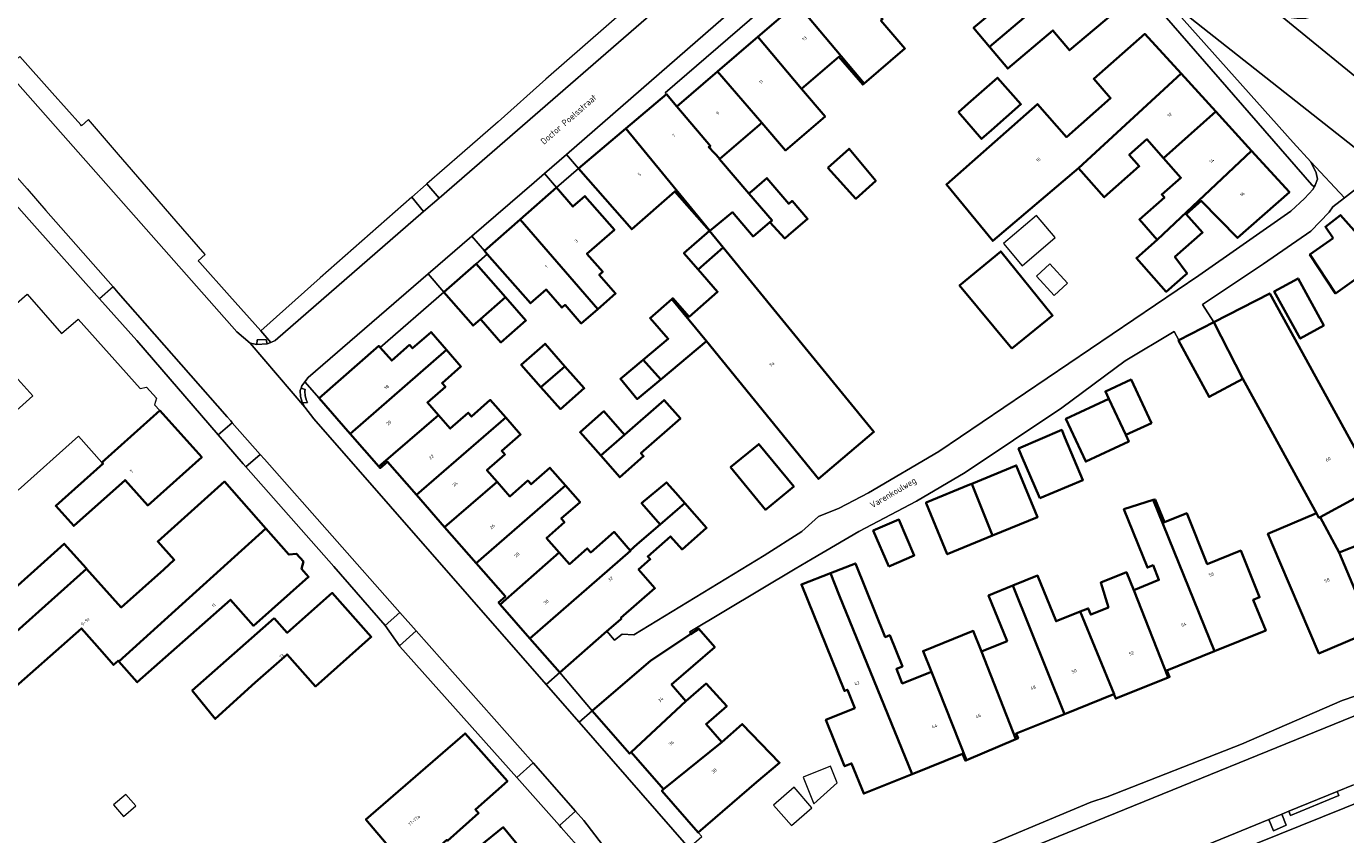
# Model space of a CAD drawing. Header units: metres. Extents: x 183400 to 185591, y 327112 to 329102.
# Tile 40 of 107: x 183861 to 184007, y 328148 to 328237. Entities that reach past the tile are written whole.
import ezdxf

# ---------------------------------------------------------------- set-up
doc = ezdxf.new("R2010")
doc.units = ezdxf.units.M
for name, color, linetype, lineweight in [('B-WE-IE-MEUBILAIR_WEGMEUBILAIR-GV', 7, 'Continuous', 18), ('B-WE-OG-BEBOUWING-GV', 7, 'Continuous', 35), ('B-WE-OG-BEBOUWING_HUISNUMMER-T18', 10, 'Continuous', 18), ('B-WE-OG-BEBOUWING_LUIFEL-GV', 7, 'Continuous', 18), ('B-WE-OG-BEBOUWING_OVERIG-GV', 7, 'Continuous', 18), ('B-WE-OG-BEBOUWING_STRAATNAAM-T35', 50, 'Continuous', 35), ('B-WE-OG-TERREIN_ERF-GV', 7, 'Continuous', 18), ('B-WE-VH-ONVERHARD-GV', 252, 'Continuous', 18), ('B-WE-VH-VERHARDING_ASFALT-GV', 252, 'Continuous', 18), ('B-WE-VH-VERHARDING_BETONSTRAATSTEEN-GV', 252, 'Continuous', 18), ('B-WE-VH-VERHARDING_TEGEL-GV', 252, 'Continuous', 18)]:
    doc.layers.add(name, color=color, linetype=linetype, lineweight=lineweight)
doc.styles.add('NLCS-ISO-M200-T25', font='NLCS-ISO.ttf')

msp = doc.modelspace()

# ---------------------------------------------------------------- linework, layer by layer
at = {"layer": 'B-WE-IE-MEUBILAIR_WEGMEUBILAIR-GV', "flags": 128}
msp.add_lwpolyline([(183998.571, 328149.621), (183999.075, 328148.373), (184000.488, 328148.977), (183999.991, 328150.205), (183998.571, 328149.621)], close=True, dxfattribs=at)
at = {"layer": 'B-WE-OG-BEBOUWING-GV', "flags": 128}
for points in [[(183974.614, 328248.551), (183968.915, 328243.723), (183970.924, 328241.345), (183965.929, 328237.124), (183967.704, 328235.023), (183978.379, 328244.097), (183974.614, 328248.551)], [(183967.704, 328235.023), (183969.718, 328232.64), (183974.698, 328236.849), (183976.55, 328234.657), (183982.271, 328239.492), (183978.379, 328244.097), (183967.704, 328235.023)], [(183946.4, 328239.833), (183953.844, 328231.001), (183958.344, 328234.864), (183955.7, 328237.945), (183955.882, 328238.101), (183951.01, 328243.79), (183946.4, 328239.833)], [(183953.844, 328231.001), (183946.4, 328239.833), (183942.104, 328236.145), (183946.903, 328230.393), (183951.049, 328233.952), (183953.693, 328230.871), (183953.844, 328231.001)], [(183937.641, 328232.313), (183942.525, 328226.635), (183945.143, 328223.585), (183949.521, 328227.343), (183946.903, 328230.393), (183942.104, 328236.145), (183937.641, 328232.313)], [(183977.54, 328221.63), (183988.86, 328232.088), (183984.852, 328236.475), (183979.207, 328231.491), (183981.08, 328229.37), (183976.21, 328225.07), (183973, 328228.71), (183962.93, 328219.83), (183968.05, 328213.59), (183977.54, 328221.63)], [(183937.892, 328222.657), (183942.525, 328226.635), (183937.641, 328232.313), (183933.15, 328228.458), (183936.864, 328224.064), (183936.664, 328223.965), (183937.892, 328222.657)], [(183964.27, 328227.823), (183966.812, 328224.863), (183967.931, 328225.84), (183971.164, 328228.691), (183968.584, 328231.616), (183965.345, 328228.759), (183964.27, 328227.823)], [(183988.86, 328232.088), (183977.54, 328221.63), (183980.38, 328218.42), (183984.25, 328221.83), (183983.13, 328223.09), (183985.09, 328224.82), (183986.93, 328222.735), (183992.707, 328227.877), (183988.86, 328232.088)], [(183931.99, 328229.808), (183927.509, 328226.005), (183936.784, 328214.714), (183939.279, 328216.758), (183941.572, 328214.087), (183943.439, 328215.658), (183943.664, 328215.847), (183941.109, 328218.817), (183937.846, 328222.618), (183937.892, 328222.657), (183936.664, 328223.965), (183936.864, 328224.064), (183933.15, 328228.458), (183931.99, 328229.808)], [(183992.707, 328227.877), (183986.93, 328222.735), (183988.84, 328220.57), (183986.73, 328218.71), (183987.03, 328218.37), (183984.27, 328215.94), (183986.23, 328213.72), (183996.663, 328223.547), (183992.707, 328227.877)], [(183936.744, 328214.681), (183936.784, 328214.714), (183927.509, 328226.005), (183922.291, 328221.578), (183928.154, 328214.882), (183932.916, 328219.052), (183936.744, 328214.681)], [(183949.845, 328221.657), (183952.929, 328218.252), (183955.117, 328220.233), (183952.18, 328223.772), (183949.845, 328221.657)], [(183996.663, 328223.547), (183986.23, 328213.72), (183983.93, 328211.69), (183987.22, 328207.96), (183989.356, 328209.845), (183989.52, 328209.99), (183988.19, 328211.81), (183991.24, 328214.5), (183989.44, 328216.55), (183991.09, 328218.01), (183995.103, 328213.909), (184000.84, 328218.975), (183996.663, 328223.547)], [(183919.849, 328219.483), (183915.835, 328215.968), (183924.413, 328206.055), (183926.373, 328207.771), (183924.575, 328209.825), (183924.966, 328210.167), (183923.214, 328212.169), (183926.246, 328214.823), (183922.985, 328218.547), (183921.66, 328217.388), (183919.849, 328219.483)], [(183941.109, 328218.817), (183943.664, 328215.847), (183943.439, 328215.658), (183945.072, 328213.863), (183945.477, 328214.21), (183947.584, 328216.019), (183945.877, 328218.007), (183945.52, 328217.701), (183943.097, 328220.523), (183941.431, 328219.093), (183941.109, 328218.817)], [(184005.676, 328213.875), (184003.107, 328212.097), (184005.916, 328207.779), (184010.982, 328211.377), (184006.494, 328216.444), (184004.815, 328215.145), (184005.676, 328213.875)], [(183911.876, 328212.502), (183912.197, 328212.135), (183916.968, 328206.686), (183918.706, 328208.208), (183920.452, 328206.215), (183920.791, 328206.511), (183922.589, 328204.457), (183924.413, 328206.055), (183915.835, 328215.968), (183911.876, 328212.502)], [(183935.49, 328210.436), (183938.248, 328212.843), (183936.744, 328214.681), (183933.93, 328212.217), (183935.49, 328210.436)], [(183938.248, 328212.843), (183935.49, 328210.436), (183937.652, 328207.967), (183934.493, 328205.2), (183932.701, 328207.246), (183932.577, 328207.137), (183936.406, 328202.505), (183948.8, 328187.27), (183954.92, 328192.47), (183938.248, 328212.843)], [(183970.165, 328201.684), (183974.669, 328205.329), (183968.932, 328212.42), (183964.389, 328208.656), (183970.165, 328201.684)], [(183914.216, 328207.354), (183910.972, 328211.065), (183907.388, 328207.929), (183910.633, 328204.222), (183911.452, 328204.938), (183914.216, 328207.354)], [(184004.658, 328204.24), (184001.799, 328209.446), (183999.169, 328208.002), (184002.029, 328202.795), (184004.658, 328204.24)], [(184006.33, 328179.13), (184009.989, 328170.491), (184013.489, 328171.984), (184014.271, 328171.623), (184015.467, 328172.155), (184015.719, 328172.935), (184016.66, 328173.336), (184012.984, 328182.043), (184010.282, 328186.644), (184001.48, 328202.67), (183998.67, 328207.786), (183992.484, 328204.6), (183995.673, 328198.326), (184003.684, 328183.743), (184003.828, 328183.473), (184004.105, 328182.976), (184004.24, 328183.05), (184008.03, 328185.12), (184009.76, 328181.95), (184010.78, 328181.56), (184011.33, 328181.78), (184011.56, 328181.2), (184006.33, 328179.13)], [(183914.216, 328207.354), (183911.452, 328204.938), (183911.52, 328204.86), (183913.7, 328202.37), (183916.462, 328204.785), (183914.216, 328207.354)], [(183932.577, 328207.137), (183930.195, 328205.052), (183932.192, 328202.773), (183929.419, 328200.447), (183931.367, 328198.279), (183936.406, 328202.505), (183932.577, 328207.137)], [(183988.625, 328202.613), (183988.58, 328202.59), (183991.96, 328196.33), (183995.673, 328198.326), (183992.484, 328204.6), (183988.625, 328202.613)], [(183900.376, 328201.796), (183900.212, 328201.983), (183893.607, 328196.2), (183897.04, 328192.275), (183907.702, 328201.534), (183905.997, 328203.513), (183903.943, 328201.714), (183903.62, 328202.083), (183901.641, 328200.35), (183900.376, 328201.796)], [(183920.779, 328199.716), (183918.58, 328202.21), (183915.95, 328199.89), (183918.131, 328197.421), (183920.779, 328199.716)], [(183897.04, 328192.275), (183900.212, 328188.65), (183906.808, 328194.319), (183905.583, 328195.713), (183907.566, 328197.456), (183907.209, 328197.861), (183909.29, 328199.69), (183907.702, 328201.534), (183897.04, 328192.275)], [(183931.367, 328198.279), (183929.419, 328200.447), (183926.902, 328198.336), (183928.774, 328196.104), (183931.367, 328198.279)], [(183918.131, 328197.421), (183920.28, 328194.99), (183922.91, 328197.3), (183920.779, 328199.716), (183918.131, 328197.421)], [(183982.76, 328192.13), (183985.58, 328193.44), (183983.34, 328198.26), (183980.51, 328196.95), (183980.89, 328196.14), (183982.76, 328192.13)], [(183906.808, 328194.319), (183900.212, 328188.65), (183900.363, 328188.477), (183901.154, 328189.173), (183904.372, 328185.496), (183914.244, 328194.052), (183912.531, 328196.002), (183910.45, 328194.173), (183910.094, 328194.579), (183908.111, 328192.836), (183906.808, 328194.319)], [(183924.739, 328189.843), (183926.83, 328187.46), (183929.47, 328189.78), (183929.179, 328190.11), (183933.544, 328193.946), (183931.742, 328195.996), (183927.378, 328192.159), (183924.739, 328189.843)], [(183980.89, 328196.14), (183976.13, 328193.93), (183978.33, 328189.19), (183983.09, 328191.4), (183982.76, 328192.13), (183980.89, 328196.14)], [(183869.614, 328189.095), (183869.734, 328188.961), (183864.519, 328184.291), (183866.507, 328182.071), (183872.169, 328187.141), (183874.677, 328184.34), (183880.637, 328189.676), (183876.006, 328194.825), (183869.614, 328189.095)], [(183924.739, 328189.843), (183927.378, 328192.159), (183925.09, 328194.76), (183922.46, 328192.44), (183924.739, 328189.843)], [(183914.244, 328194.052), (183904.372, 328185.496), (183907.473, 328181.953), (183913.28, 328186.954), (183912.164, 328188.224), (183914.147, 328189.967), (183913.791, 328190.372), (183915.871, 328192.201), (183914.244, 328194.052)], [(183973.24, 328185.13), (183978.01, 328187.15), (183976.02, 328191.85), (183975.672, 328192.688), (183970.903, 328190.627), (183971.24, 328189.83), (183973.24, 328185.13)], [(183939.07, 328188.57), (183942.94, 328183.86), (183946.06, 328186.42), (183942.2, 328191.13), (183939.07, 328188.57)], [(183965.728, 328186.741), (183968.038, 328181.009), (183973, 328183.05), (183970.65, 328188.77), (183965.728, 328186.741)], [(183907.473, 328181.953), (183910.975, 328177.952), (183920.858, 328186.527), (183919.113, 328188.513), (183917.032, 328186.684), (183916.675, 328187.09), (183914.692, 328185.347), (183913.28, 328186.954), (183907.473, 328181.953)], [(183887.721, 328181.801), (183883.151, 328186.97), (183875.775, 328180.366), (183877.616, 328178.31), (183876.456, 328177.271), (183871.753, 328173.06), (183867.918, 328177.344), (183860.17, 328170.407), (183853.05, 328164.032), (183855.99, 328160.7), (183867.34, 328170.74), (183869.63, 328168.14), (183870.886, 328166.714), (183871.402, 328167.171), (183871.473, 328167.09), (183879.238, 328174.12), (183887.721, 328181.801)], [(183920.858, 328186.527), (183910.975, 328177.952), (183914.2, 328174.268), (183913.45, 328173.598), (183913.622, 328173.402), (183920.158, 328179.128), (183918.745, 328180.735), (183920.728, 328182.478), (183920.372, 328182.883), (183922.453, 328184.712), (183920.858, 328186.527)], [(183934.042, 328184.574), (183933.02, 328185.74), (183932, 328186.89), (183929.25, 328184.59), (183929.79, 328183.98), (183931.301, 328182.248), (183934.042, 328184.574)], [(183968.038, 328181.009), (183965.728, 328186.741), (183965.52, 328186.655), (183960.68, 328184.66), (183960.713, 328184.58), (183963.03, 328178.95), (183968.038, 328181.009)], [(183928.003, 328179.365), (183928.031, 328179.334), (183916.911, 328169.642), (183920.208, 328165.872), (183925.421, 328170.438), (183926.902, 328171.735), (183927.017, 328171.836), (183926.96, 328171.9), (183930.73, 328175.19), (183928.91, 328177.27), (183930.208, 328178.396), (183929.934, 328178.711), (183932.46, 328180.92), (183933.73, 328179.48), (183936.43, 328181.85), (183934.042, 328184.574), (183931.301, 328182.248), (183928.777, 328180.045), (183928.003, 328179.365)], [(183985.778, 328184.944), (183982.55, 328183.91), (183985.15, 328177.47), (183985.77, 328177.72), (183986.42, 328176.11), (183983.63, 328174.99), (183987.435, 328165.317), (183987.602, 328165.384), (183987.308, 328166.105), (183992.571, 328168.231), (183985.778, 328184.944)], [(183985.778, 328184.944), (183992.571, 328168.231), (183998.219, 328170.512), (183996.848, 328173.906), (183997.544, 328174.187), (183995.461, 328179.342), (183991.762, 328177.848), (183989.485, 328183.485), (183987.018, 328182.489), (183985.998, 328185.014), (183985.778, 328184.944)], [(183956.553, 328177.608), (183959.374, 328178.819), (183957.678, 328182.771), (183954.857, 328181.559), (183956.553, 328177.608)], [(184006.33, 328179.13), (184004.24, 328183.05), (184004.105, 328182.976), (184003.828, 328183.473), (183998.454, 328181.211), (183999.814, 328178.012), (184004.095, 328167.977), (184009.989, 328170.491), (184006.33, 328179.13)], [(183887.721, 328181.801), (183879.238, 328174.12), (183871.473, 328167.09), (183873.51, 328164.79), (183883.82, 328173.918), (183886.365, 328171.042), (183892.46, 328176.438), (183891.685, 328177.315), (183891.877, 328178.125), (183891.102, 328179.001), (183890.275, 328178.911), (183887.721, 328181.801)], [(183916.911, 328169.642), (183928.031, 328179.334), (183928.003, 328179.365), (183926.208, 328181.408), (183923.639, 328179.151), (183923.249, 328179.594), (183921.274, 328177.858), (183920.158, 328179.128), (183913.622, 328173.402), (183916.911, 328169.642)], [(183860.17, 328170.407), (183867.918, 328177.344), (183867.86, 328177.408), (183865.45, 328180.101), (183857.701, 328173.163), (183860.17, 328170.407)], [(183950.129, 328176.865), (183951.1, 328174.43), (183959.154, 328154.638), (183964.721, 328156.885), (183965.035, 328156.118), (183965.17, 328156.176), (183961.28, 328165.96), (183958.06, 328164.66), (183957.41, 328166.26), (183958.07, 328166.53), (183956.67, 328169.99), (183956.18, 328169.79), (183952.883, 328177.938), (183950.129, 328176.865)], [(183977.726, 328172.604), (183981.473, 328163.486), (183981.447, 328163.475), (183981.649, 328162.984), (183987.435, 328165.317), (183983.63, 328174.99), (183982.83, 328176.96), (183979.99, 328175.81), (183980.83, 328173.06), (183978.89, 328172.28), (183978.61, 328172.96), (183977.726, 328172.604)], [(183959.154, 328154.638), (183951.1, 328174.43), (183950.129, 328176.865), (183946.908, 328175.609), (183951.66, 328163.832), (183951.994, 328163.967), (183952.81, 328161.945), (183949.611, 328160.654), (183951.687, 328155.508), (183952.448, 328155.814), (183953.795, 328152.476), (183959.154, 328154.638)], [(183970.623, 328158.504), (183970.848, 328158.6), (183970.639, 328159.115), (183975.993, 328161.275), (183970.267, 328175.48), (183967.6, 328174.4), (183969.64, 328169.34), (183966.81, 328168.19), (183970.623, 328158.504)], [(183970.267, 328175.48), (183975.993, 328161.275), (183981.447, 328163.475), (183981.473, 328163.486), (183977.726, 328172.604), (183975.06, 328171.53), (183973.01, 328176.59), (183970.267, 328175.48)], [(183888.662, 328171.89), (183879.602, 328163.87), (183882.141, 328160.738), (183886.561, 328164.76), (183890.072, 328167.869), (183893.201, 328164.334), (183899.378, 328169.803), (183895.072, 328174.667), (183890.1, 328170.266), (183888.662, 328171.89)], [(183923.793, 328161.64), (183927.912, 328156.908), (183928.1, 328157.072), (183934.15, 328162.71), (183932.57, 328164.53), (183937.34, 328168.69), (183935.59, 328170.71), (183934.664, 328170.099), (183930.263, 328167.21), (183923.793, 328161.64)], [(183961.28, 328165.96), (183965.17, 328156.176), (183970.623, 328158.504), (183966.81, 328168.19), (183965.89, 328170.47), (183960.36, 328168.23), (183961.28, 328165.96)], [(183938.1, 328158.18), (183936.37, 328160.16), (183938.667, 328162.156), (183936.371, 328164.64), (183934.15, 328162.71), (183928.1, 328157.072), (183931.678, 328152.961), (183938.1, 328158.18)], [(183938.1, 328158.18), (183931.678, 328152.961), (183931.49, 328152.797), (183935.517, 328148.17), (183941.937, 328153.76), (183944.49, 328155.9), (183940.38, 328160.16), (183938.1, 328158.18)], [(183904.56, 328141.36), (183907.39, 328143.16), (183905.48, 328145.4), (183907.72, 328147.36), (183907.797, 328147.272), (183911.233, 328150.321), (183910.878, 328150.714), (183914.43, 328153.876), (183909.749, 328159.131), (183898.78, 328149.62), (183901.44, 328146.5), (183895.762, 328141.661), (183896.709, 328140.549), (183896.679, 328140.523), (183898.817, 328137.686), (183904.56, 328141.36)], [(183914.019, 328144.325), (183916.164, 328146.072), (183913.956, 328148.768), (183908.886, 328144.638), (183911.094, 328141.942), (183911.292, 328142.103), (183914.019, 328144.325)]]:
    msp.add_lwpolyline(points, close=True, dxfattribs=at)
at = {"layer": 'B-WE-OG-BEBOUWING_LUIFEL-GV', "flags": 128}
msp.add_lwpolyline([(183972.881, 328209.68), (183974.824, 328207.554), (183976.315, 328208.917), (183974.373, 328211.043), (183972.881, 328209.68)], close=True, dxfattribs=at)
at = {"layer": 'B-WE-OG-BEBOUWING_OVERIG-GV', "flags": 128}
for points in [[(183972.873, 328216.388), (183969.227, 328213.289), (183971.301, 328210.848), (183974.949, 328213.945), (183972.873, 328216.388)], [(183950.109, 328155.518), (183947.095, 328154.301), (183948.289, 328151.343), (183950.857, 328153.663), (183950.109, 328155.518)], [(183871.982, 328149.956), (183873.356, 328151.12), (183872.272, 328152.399), (183870.883, 328151.253), (183871.982, 328149.956)], [(183948.068, 328150.917), (183946.098, 328153.18), (183943.836, 328151.21), (183945.806, 328148.947), (183948.068, 328150.917)]]:
    msp.add_lwpolyline(points, close=True, dxfattribs=at)
at = {"layer": 'B-WE-OG-TERREIN_ERF-GV', "flags": 128}
for points in [[(183974.614, 328248.551), (183978.379, 328244.097), (183982.271, 328239.492), (183976.55, 328234.657), (183974.698, 328236.849), (183969.718, 328232.64), (183967.704, 328235.023), (183965.929, 328237.124), (183970.924, 328241.345), (183968.915, 328243.723), (183966.832, 328246.188), (183961.859, 328241.985), (183960.178, 328243.975), (183957.872, 328246.703), (183960.473, 328248.908), (183958.924, 328250.741), (183966.997, 328257.564), (183970.804, 328253.06), (183974.614, 328248.551)], [(183977.54, 328221.63), (183968.05, 328213.59), (183962.93, 328219.83), (183973, 328228.71), (183976.21, 328225.07), (183981.08, 328229.37), (183979.207, 328231.491), (183984.852, 328236.475), (183988.86, 328232.088), (183992.707, 328227.877), (183996.663, 328223.547), (184000.84, 328218.975), (183995.103, 328213.909), (183991.09, 328218.01), (183989.44, 328216.55), (183991.24, 328214.5), (183988.19, 328211.81), (183989.52, 328209.99), (183989.356, 328209.845), (183987.22, 328207.96), (183983.93, 328211.69), (183986.23, 328213.72), (183984.27, 328215.94), (183987.03, 328218.37), (183986.73, 328218.71), (183988.84, 328220.57), (183986.93, 328222.735), (183985.09, 328224.82), (183983.13, 328223.09), (183984.25, 328221.83), (183980.38, 328218.42), (183977.54, 328221.63)], [(183964.27, 328227.823), (183965.345, 328228.759), (183968.584, 328231.616), (183971.164, 328228.691), (183967.931, 328225.84), (183966.812, 328224.863), (183964.27, 328227.823)], [(183949.845, 328221.657), (183952.18, 328223.772), (183955.117, 328220.233), (183952.929, 328218.252), (183949.845, 328221.657)], [(184005.676, 328213.875), (184004.815, 328215.145), (184006.494, 328216.444), (184010.982, 328211.377), (184005.916, 328207.779), (184003.107, 328212.097), (184005.676, 328213.875)], [(183929.419, 328200.447), (183932.192, 328202.773), (183930.195, 328205.052), (183932.577, 328207.137), (183932.701, 328207.246), (183934.493, 328205.2), (183937.652, 328207.967), (183935.49, 328210.436), (183933.93, 328212.217), (183936.744, 328214.681), (183938.248, 328212.843), (183954.92, 328192.47), (183948.8, 328187.27), (183936.406, 328202.505), (183931.367, 328198.279), (183928.774, 328196.104), (183926.902, 328198.336), (183929.419, 328200.447)], [(183970.165, 328201.684), (183964.389, 328208.656), (183968.932, 328212.42), (183974.669, 328205.329), (183970.165, 328201.684)], [(184004.658, 328204.24), (184002.029, 328202.795), (183999.169, 328208.002), (184001.799, 328209.446), (184004.658, 328204.24)], [(183918.131, 328197.421), (183915.95, 328199.89), (183918.58, 328202.21), (183920.779, 328199.716), (183922.91, 328197.3), (183920.28, 328194.99), (183918.131, 328197.421)], [(183982.76, 328192.13), (183983.09, 328191.4), (183978.33, 328189.19), (183976.13, 328193.93), (183980.89, 328196.14), (183980.51, 328196.95), (183983.34, 328198.26), (183985.58, 328193.44), (183982.76, 328192.13)], [(183927.378, 328192.159), (183931.742, 328195.996), (183933.544, 328193.946), (183929.179, 328190.11), (183929.47, 328189.78), (183926.83, 328187.46), (183924.739, 328189.843), (183922.46, 328192.44), (183925.09, 328194.76), (183927.378, 328192.159)], [(183973.24, 328185.13), (183971.24, 328189.83), (183970.903, 328190.627), (183975.672, 328192.688), (183976.02, 328191.85), (183978.01, 328187.15), (183973.24, 328185.13)], [(183939.07, 328188.57), (183942.2, 328191.13), (183946.06, 328186.42), (183942.94, 328183.86), (183939.07, 328188.57)], [(183968.038, 328181.009), (183963.03, 328178.95), (183960.713, 328184.58), (183960.68, 328184.66), (183965.52, 328186.655), (183965.728, 328186.741), (183970.65, 328188.77), (183973, 328183.05), (183968.038, 328181.009)], [(183961.28, 328165.96), (183960.36, 328168.23), (183965.89, 328170.47), (183966.81, 328168.19), (183969.64, 328169.34), (183967.6, 328174.4), (183970.267, 328175.48), (183973.01, 328176.59), (183975.06, 328171.53), (183977.726, 328172.604), (183978.61, 328172.96), (183978.89, 328172.28), (183980.83, 328173.06), (183979.99, 328175.81), (183982.83, 328176.96), (183983.63, 328174.99), (183986.42, 328176.11), (183985.77, 328177.72), (183985.15, 328177.47), (183982.55, 328183.91), (183985.778, 328184.944), (183985.998, 328185.014), (183987.018, 328182.489), (183989.485, 328183.485), (183991.762, 328177.848), (183995.461, 328179.342), (183997.544, 328174.187), (183996.848, 328173.906), (183998.219, 328170.512), (183992.571, 328168.231), (183987.308, 328166.105), (183987.602, 328165.384), (183987.435, 328165.317), (183981.649, 328162.984), (183981.447, 328163.475), (183975.993, 328161.275), (183970.639, 328159.115), (183970.848, 328158.6), (183970.623, 328158.504), (183965.17, 328156.176), (183965.035, 328156.118), (183964.721, 328156.885), (183959.154, 328154.638), (183953.795, 328152.476), (183952.448, 328155.814), (183951.687, 328155.508), (183949.611, 328160.654), (183952.81, 328161.945), (183951.994, 328163.967), (183951.66, 328163.832), (183946.908, 328175.609), (183950.129, 328176.865), (183952.883, 328177.938), (183956.18, 328169.79), (183956.67, 328169.99), (183958.07, 328166.53), (183957.41, 328166.26), (183958.06, 328164.66), (183961.28, 328165.96)], [(184004.24, 328183.05), (184006.33, 328179.13), (184011.56, 328181.2), (184011.33, 328181.78), (184010.78, 328181.56), (184009.76, 328181.95), (184008.03, 328185.12), (184004.24, 328183.05)], [(183956.553, 328177.608), (183954.857, 328181.559), (183957.678, 328182.771), (183959.374, 328178.819), (183956.553, 328177.608)], [(183888.662, 328171.89), (183890.1, 328170.266), (183895.072, 328174.667), (183899.378, 328169.803), (183893.201, 328164.334), (183890.072, 328167.869), (183886.561, 328164.76), (183882.141, 328160.738), (183879.602, 328163.87), (183888.662, 328171.89)], [(183911.292, 328142.103), (183911.094, 328141.942), (183908.886, 328144.638), (183913.956, 328148.768), (183916.164, 328146.072), (183914.019, 328144.325), (183911.292, 328142.103)]]:
    msp.add_lwpolyline(points, close=True, dxfattribs=at)
for points in [[(183953.972, 328249.061), (183931.86, 328229.96), (183931.99, 328229.808), (183933.15, 328228.458), (183937.641, 328232.313), (183942.104, 328236.145), (183946.4, 328239.833)], [(183955.7, 328237.945), (183958.344, 328234.864), (183953.844, 328231.001), (183953.693, 328230.871), (183951.049, 328233.952), (183946.903, 328230.393), (183949.521, 328227.343), (183945.143, 328223.585), (183942.525, 328226.635), (183937.892, 328222.657), (183937.846, 328222.618), (183941.109, 328218.817), (183941.431, 328219.093), (183943.097, 328220.523), (183945.52, 328217.701), (183945.877, 328218.007), (183947.584, 328216.019), (183945.477, 328214.21), (183945.072, 328213.863), (183943.439, 328215.658), (183941.572, 328214.087), (183939.279, 328216.758), (183936.784, 328214.714), (183936.744, 328214.681), (183936.744, 328214.681), (183932.916, 328219.052), (183928.154, 328214.882), (183922.291, 328221.578), (183919.849, 328219.483), (183921.66, 328217.388), (183922.985, 328218.547), (183926.246, 328214.823), (183923.214, 328212.169), (183924.966, 328210.167), (183924.575, 328209.825), (183926.373, 328207.771), (183924.413, 328206.055), (183922.589, 328204.457), (183920.791, 328206.511), (183920.452, 328206.215), (183918.706, 328208.208), (183916.968, 328206.686), (183912.197, 328212.135), (183910.972, 328211.065), (183914.216, 328207.354), (183916.462, 328204.785), (183913.7, 328202.37), (183911.52, 328204.86), (183911.452, 328204.938), (183910.633, 328204.222), (183907.388, 328207.929), (183900.376, 328201.796), (183901.641, 328200.35), (183903.62, 328202.083), (183903.943, 328201.714), (183905.997, 328203.513), (183907.702, 328201.534), (183909.29, 328199.69), (183907.209, 328197.861), (183907.566, 328197.456), (183905.583, 328195.713), (183906.808, 328194.319), (183908.111, 328192.836), (183910.094, 328194.579), (183910.45, 328194.173), (183912.531, 328196.002), (183914.244, 328194.052), (183915.871, 328192.201), (183913.791, 328190.372), (183914.147, 328189.967), (183912.164, 328188.224), (183913.28, 328186.954), (183914.692, 328185.347), (183916.675, 328187.09), (183917.032, 328186.684), (183919.113, 328188.513), (183920.858, 328186.527), (183922.453, 328184.712), (183920.372, 328182.883), (183920.728, 328182.478), (183918.745, 328180.735), (183920.158, 328179.128), (183921.274, 328177.858), (183923.249, 328179.594), (183923.639, 328179.151), (183926.208, 328181.408), (183928.003, 328179.365), (183928.777, 328180.045), (183931.301, 328182.248), (183929.79, 328183.98), (183929.25, 328184.59), (183932, 328186.89), (183933.02, 328185.74), (183934.042, 328184.574), (183936.43, 328181.85), (183933.73, 328179.48), (183932.46, 328180.92), (183929.934, 328178.711), (183930.208, 328178.396), (183928.91, 328177.27), (183930.73, 328175.19), (183926.96, 328171.9), (183927.017, 328171.836), (183926.902, 328171.735), (183925.421, 328170.438), (183926.256, 328169.456), (183927.112, 328170.115), (183928.395, 328170.02), (183942.787, 328178.796), (183946.975, 328181.458), (183948.799, 328183.104), (183951.068, 328184.056), (183954.331, 328185.729), (183962.109, 328190.314), (183990.83, 328209.773), (184000.977, 328216.871), (184002.512, 328218.285), (184003.457, 328219.288), (184003.587, 328219.559), (184003.33, 328219.79), (183984.54, 328241.43)], [(183925.45, 328143.002), (183920.362, 328148.75), (183920.18, 328148.954), (183915.45, 328154.262), (183902.53, 328168.76), (183902.491, 328168.816), (183900.93, 328171.07), (183895.23, 328177.58), (183885.535, 328188.593), (183885.23, 328188.94), (183882.459, 328192.147), (183873.46, 328202.56), (183869.355, 328207.177), (183861.88, 328215.585), (183858.452, 328219.441)], [(184009.579, 328220.429), (184006.932, 328218.359), (184005.645, 328217.353), (184005.24, 328216.781), (184003.196, 328214.647), (183997.982, 328211.034), (183991.25, 328206.567), (183992.484, 328204.6), (183998.67, 328207.786), (184001.48, 328202.67), (184010.282, 328186.644)], [(183856.073, 328203.129), (183861.367, 328207.709), (183865.145, 328203.341), (183866.987, 328204.946), (183871.036, 328200.407), (183871.036, 328200.407), (183873.827, 328197.278), (183874.538, 328197.421), (183875.66, 328196.193), (183875.418, 328195.479), (183876.006, 328194.825), (183880.637, 328189.676), (183874.677, 328184.34), (183872.169, 328187.141), (183866.507, 328182.071), (183864.519, 328184.291), (183869.734, 328188.961), (183869.614, 328189.095), (183867.012, 328192), (183860.352, 328186.037)], [(184009.989, 328170.491), (184004.095, 328167.977), (183999.814, 328178.012), (183998.454, 328181.211), (184003.828, 328183.473), (184003.684, 328183.743), (183995.673, 328198.326), (183995.673, 328198.326), (183991.96, 328196.33), (183988.58, 328202.59), (183988.625, 328202.613), (183988.11, 328203.555), (183982.677, 328200.315), (183975.705, 328195.143), (183965.019, 328187.98), (183959.614, 328184.821), (183953.238, 328181.465), (183948.112, 328178.436), (183946.215, 328177.326), (183934.585, 328170.358), (183934.664, 328170.099), (183935.59, 328170.71), (183937.34, 328168.69), (183932.57, 328164.53), (183934.15, 328162.71), (183936.371, 328164.64), (183938.667, 328162.156), (183936.37, 328160.16), (183938.1, 328158.18), (183940.38, 328160.16), (183944.49, 328155.9), (183941.937, 328153.76), (183935.517, 328148.17), (183935.898, 328147.725)], [(183858.699, 328193.516), (183861.98, 328196.45), (183860.006, 328198.657)], [(183857.701, 328173.163), (183865.45, 328180.101), (183867.86, 328177.408), (183867.918, 328177.344), (183871.753, 328173.06), (183876.456, 328177.271), (183877.616, 328178.31), (183875.775, 328180.366), (183883.151, 328186.97), (183887.721, 328181.801), (183887.721, 328181.801), (183890.275, 328178.911), (183891.102, 328179.001), (183891.877, 328178.125), (183891.685, 328177.315), (183892.46, 328176.438), (183886.365, 328171.042), (183883.82, 328173.918), (183873.51, 328164.79), (183871.473, 328167.09), (183871.402, 328167.171), (183870.886, 328166.714), (183869.63, 328168.14), (183867.34, 328170.74), (183855.99, 328160.7)], [(184057.87, 328171.43), (183985.104, 328142.085), (183971.23, 328136.49), (183970.77, 328136.16), (183970.33, 328135.32), (183970.25, 328134.63), (183989.615, 328087.16), (183991.32, 328082.98), (183991.78, 328082.42), (183993.26, 328081.7), (183993.75, 328081.62), (183994.54, 328081.64), (183996.09, 328082.25), (184022.86, 328102.88)], [(183964.49, 328145.48), (183978.88, 328151.52), (183980.69, 328152.12), (183995.56, 328157.94), (184006.65, 328162.79), (184008.18, 328163.3)], [(183901.44, 328146.5), (183898.78, 328149.62), (183909.749, 328159.131), (183914.43, 328153.876), (183910.878, 328150.714), (183911.233, 328150.321), (183907.797, 328147.272)]]:
    msp.add_lwpolyline(points, dxfattribs=at)
at = {"layer": 'B-WE-VH-ONVERHARD-GV', "flags": 128}
msp.add_lwpolyline([(183998.571, 328149.621), (183999.075, 328148.373), (184000.488, 328148.977), (183999.991, 328150.205), (183998.571, 328149.621)], close=True, dxfattribs=at)
at = {"layer": 'B-WE-VH-VERHARDING_ASFALT-GV', "flags": 128}
for points in [[(183937.852, 328245.234), (183906.876, 328218.321), (183905.15, 328216.822), (183888.77, 328202.59), (183888.287, 328202.37), (183887.89, 328202.19), (183886.73, 328202.13), (183886.01, 328202.29), (183892.03, 328195.19), (183891.786, 328195.678), (183891.74, 328195.77), (183891.56, 328196.37), (183891.53, 328197.04), (183891.615, 328197.305), (183891.615, 328197.305), (183891.7, 328197.57), (183892.043, 328198.014), (183892.41, 328198.49), (183905.663, 328209.927), (183910.498, 328214.099), (183917.37, 328220.03), (183918.52, 328221.032), (183920.934, 328223.136), (183963.9, 328260.58)], [(183986.739, 328240.767), (184011.806, 328220.92), (184015.462, 328218.025), (184015.34, 328217.873), (184050.16, 328189.873), (184054.412, 328195.161), (184053.51, 328195.96), (184051.67, 328197.34), (184048.704, 328199.679), (184037.717, 328208.344), (184031.01, 328213.633), (184011.27, 328229.2), (183999.434, 328238.833)], [(183846.865, 328235.654), (183861.34, 328219.35), (183863.432, 328216.964), (183863.432, 328216.964), (183870.849, 328208.504), (183871.412, 328207.862), (183883.45, 328194.13), (183883.845, 328193.683), (183884.015, 328193.491), (183887.114, 328189.982), (183887.592, 328189.441), (183902.545, 328172.516), (183904.35, 328170.472), (183917.252, 328155.868), (183921.96, 328150.54), (183922.87, 328149.51), (183925.762, 328145.729)], [(183934.485, 328146.491), (183922.348, 328160.377), (183918.698, 328164.552), (183893.02, 328193.93), (183892.03, 328195.19), (183886.01, 328202.29), (183884.52, 328203.55), (183858.91, 328232.536)], [(184053.13, 328179.45), (183968.93, 328145.15)], [(183988.772, 328145.588), (183998.571, 328149.621), (183999.991, 328150.205), (184000.767, 328150.525), (184006.104, 328152.721), (184007.909, 328153.464)]]:
    msp.add_lwpolyline(points, dxfattribs=at)
for points in [[(184009.238, 328233.716), (184009.41, 328235.18), (184009.86, 328236.32), (184010.37, 328237.06), (184010.405, 328237.093), (184017.849, 328244.07), (184014.489, 328247.713), (184006.625, 328240.239), (184005.48, 328239.15), (184004.498, 328238.631), (184004.44, 328238.6), (184002.64, 328238.19), (184001.915, 328238.175), (184001.65, 328238.17), (184000.7, 328238.29), (183999.434, 328238.833), (184011.27, 328229.2), (184010.18, 328230.35), (184009.507, 328231.889), (184009.48, 328231.95), (184009.23, 328233.65), (184009.238, 328233.716)], [(183986.739, 328240.767), (184001.258, 328224.448), (184003.219, 328222.319), (184006.932, 328218.359), (184009.579, 328220.429), (184010.777, 328221.185), (184011.806, 328220.92), (183986.739, 328240.767)], [(184006.932, 328218.359), (184003.219, 328222.319), (184003.779, 328221.118), (184003.926, 328220.429), (184003.687, 328219.766), (184003.587, 328219.559), (184003.457, 328219.288), (184002.512, 328218.285), (184000.977, 328216.871), (183990.83, 328209.773), (183962.109, 328190.314), (183954.331, 328185.729), (183951.068, 328184.056), (183948.799, 328183.104), (183946.975, 328181.458), (183942.787, 328178.796), (183928.395, 328170.02), (183927.112, 328170.115), (183926.256, 328169.456), (183925.421, 328170.438), (183920.208, 328165.872), (183923.793, 328161.64), (183930.263, 328167.21), (183934.664, 328170.099), (183934.585, 328170.358), (183946.215, 328177.326), (183948.112, 328178.436), (183953.238, 328181.465), (183959.614, 328184.821), (183965.019, 328187.98), (183975.705, 328195.143), (183982.677, 328200.315), (183988.11, 328203.555), (183988.625, 328202.613), (183992.484, 328204.6), (183991.25, 328206.567), (183997.982, 328211.034), (184003.196, 328214.647), (184005.24, 328216.781), (184005.645, 328217.353), (184006.932, 328218.359)]]:
    msp.add_lwpolyline(points, close=True, dxfattribs=at)
at = {"layer": 'B-WE-VH-VERHARDING_BETONSTRAATSTEEN-GV', "flags": 128}
for points in [[(183918.52, 328221.032), (183919.849, 328219.483), (183922.291, 328221.578), (183920.934, 328223.136), (183918.52, 328221.032)], [(183903.863, 328218.419), (183905.15, 328216.822), (183906.876, 328218.321), (183905.518, 328219.878), (183905.45, 328219.819), (183903.863, 328218.419)], [(183912.197, 328212.135), (183911.876, 328212.502), (183910.498, 328214.099), (183905.663, 328209.927), (183907.388, 328207.929), (183910.972, 328211.065), (183912.197, 328212.135)], [(183887.89, 328202.19), (183887.769, 328202.684), (183886.772, 328202.633), (183886.73, 328202.13), (183887.89, 328202.19)], [(183891.615, 328197.305), (183891.53, 328197.04), (183891.56, 328196.37), (183891.74, 328195.77), (183891.786, 328195.678), (183892.331, 328195.707), (183892.207, 328195.955), (183892.057, 328196.454), (183892.034, 328196.973), (183892.091, 328197.153), (183891.615, 328197.305)], [(183882.459, 328192.147), (183885.23, 328188.94), (183885.535, 328188.593), (183887.114, 328189.982), (183884.015, 328193.491), (183882.459, 328192.147)], [(183902.545, 328172.516), (183900.93, 328171.07), (183902.491, 328168.816), (183904.35, 328170.472), (183902.545, 328172.516)], [(183920.208, 328165.872), (183918.698, 328164.552), (183922.348, 328160.377), (183923.793, 328161.64), (183920.208, 328165.872)], [(183921.96, 328150.54), (183917.252, 328155.868), (183915.45, 328154.262), (183920.18, 328148.954), (183921.96, 328150.54)], [(184000.767, 328150.525), (184000.958, 328150.063), (184006.294, 328152.259), (184006.104, 328152.721), (184000.767, 328150.525)]]:
    msp.add_lwpolyline(points, close=True, dxfattribs=at)
at = {"layer": 'B-WE-VH-VERHARDING_TEGEL-GV', "flags": 128}
for points in [[(183968.83, 328259.08), (183969.661, 328259.952), (183968.78, 328260.86), (183967.75, 328261.36), (183967.662, 328260.868), (183967.15, 328260.959), (183966.074, 328260.941), (183965.802, 328260.875), (183965.685, 328261.361), (183964.85, 328261.16), (183963.9, 328260.58), (183920.934, 328223.136), (183922.291, 328221.578), (183927.509, 328226.005), (183931.99, 328229.808), (183931.86, 328229.96), (183953.972, 328249.061), (183954.857, 328249.826), (183966.09, 328259.53), (183968.83, 328259.08)], [(184003.219, 328222.319), (184001.258, 328224.448), (183986.739, 328240.767), (183969.76, 328259.85), (183969.661, 328259.952), (183968.83, 328259.08), (183984.54, 328241.43), (184003.33, 328219.79), (184003.587, 328219.559), (184003.687, 328219.766), (184003.926, 328220.429), (184003.779, 328221.118), (184003.219, 328222.319)], [(183909.427, 328223.285), (183905.518, 328219.878), (183906.876, 328218.321), (183937.852, 328245.234), (183936.356, 328246.955), (183918.67, 328231.48), (183913.414, 328226.759), (183909.427, 328223.285)], [(183871.448, 328223.153), (183868.124, 328226.996), (183867.369, 328226.322), (183867.283, 328226.418), (183864.124, 328229.954), (183860.535, 328233.972), (183858.91, 328232.536), (183884.52, 328203.55), (183886.01, 328202.29), (183886.73, 328202.13), (183886.772, 328202.633), (183887.769, 328202.684), (183887.89, 328202.19), (183888.287, 328202.37), (183887.189, 328203.644), (183883.723, 328207.523), (183880.436, 328211.201), (183880.265, 328211.393), (183881.028, 328212.077), (183877.829, 328215.776), (183874.559, 328219.556), (183871.448, 328223.153)], [(183919.849, 328219.483), (183918.52, 328221.032), (183917.37, 328220.03), (183910.498, 328214.099), (183911.876, 328212.502), (183915.835, 328215.968), (183919.849, 328219.483)], [(183905.15, 328216.822), (183903.863, 328218.419), (183893.742, 328209.487), (183887.189, 328203.644), (183888.287, 328202.37), (183888.77, 328202.59), (183905.15, 328216.822)], [(183905.663, 328209.927), (183892.41, 328198.49), (183892.043, 328198.014), (183893.607, 328196.2), (183900.212, 328201.983), (183900.376, 328201.796), (183907.388, 328207.929), (183905.663, 328209.927)], [(183882.459, 328192.147), (183884.015, 328193.491), (183883.845, 328193.683), (183883.45, 328194.13), (183871.412, 328207.862), (183870.849, 328208.504), (183869.355, 328207.177), (183873.46, 328202.56), (183882.459, 328192.147)], [(183910.975, 328177.952), (183907.473, 328181.953), (183904.372, 328185.496), (183901.154, 328189.173), (183900.363, 328188.477), (183900.212, 328188.65), (183897.04, 328192.275), (183893.607, 328196.2), (183892.043, 328198.014), (183891.7, 328197.57), (183891.615, 328197.305), (183892.091, 328197.153), (183892.034, 328196.973), (183892.057, 328196.454), (183892.207, 328195.955), (183892.331, 328195.707), (183891.786, 328195.678), (183892.03, 328195.19), (183893.02, 328193.93), (183918.698, 328164.552), (183920.208, 328165.872), (183916.911, 328169.642), (183913.622, 328173.402), (183913.45, 328173.598), (183914.2, 328174.268), (183910.975, 328177.952)], [(183900.93, 328171.07), (183902.545, 328172.516), (183887.592, 328189.441), (183887.114, 328189.982), (183885.535, 328188.593), (183895.23, 328177.58), (183900.93, 328171.07)], [(183915.45, 328154.262), (183917.252, 328155.868), (183904.35, 328170.472), (183902.491, 328168.816), (183902.53, 328168.76), (183915.45, 328154.262)], [(183931.678, 328152.961), (183928.1, 328157.072), (183927.912, 328156.908), (183923.793, 328161.64), (183922.348, 328160.377), (183934.485, 328146.491), (183935.898, 328147.725), (183935.517, 328148.17), (183931.49, 328152.797), (183931.678, 328152.961)], [(183931.385, 328132.832), (183934.41, 328133.928), (183934.539, 328134.801), (183933.723, 328136.674), (183932.538, 328138.022), (183932.162, 328137.692), (183930.857, 328139.177), (183931.232, 328139.507), (183925.762, 328145.729), (183922.87, 328149.51), (183921.96, 328150.54), (183920.18, 328148.954), (183920.362, 328148.75), (183925.45, 328143.002), (183928.273, 328139.777), (183931.531, 328136.038), (183932.244, 328135.074), (183932.471, 328134.393), (183932.417, 328133.886), (183931.799, 328133.076), (183931.385, 328132.832)]]:
    msp.add_lwpolyline(points, close=True, dxfattribs=at)
for points in [[(184008.18, 328163.3), (184006.65, 328162.79), (183995.56, 328157.94), (183980.69, 328152.12), (183978.88, 328151.52), (183964.49, 328145.48), (183962.2, 328144.44), (183955.11, 328141.52), (183951.34, 328140.06), (183942.807, 328136.97), (183943.14, 328136.589), (183944.31, 328135.778), (183945.723, 328135.6), (183945.723, 328135.6), (183946.891, 328135.992), (183951.17, 328137.77), (183968.93, 328145.15), (184053.13, 328179.45)], [(183985.104, 328142.085), (184057.87, 328171.43)], [(184007.909, 328153.464), (184006.104, 328152.721), (184006.294, 328152.259), (184000.958, 328150.063), (184000.767, 328150.525), (183999.991, 328150.205), (184000.488, 328148.977), (183999.075, 328148.373), (183998.571, 328149.621), (183988.772, 328145.588)]]:
    msp.add_lwpolyline(points, dxfattribs=at)

# ---------------------------------------------------------------- texts
at = {"layer": 'B-WE-OG-BEBOUWING_HUISNUMMER-T18', "char_height": 0.36, "attachment_point": 5, "style": 'NLCS-ISO-M200-T25'}
for s, insert, rotation in [('13', (183947.247, 328235.96), 40.6), ('11', (183942.456, 328231.175), 40.6), ('9', (183937.641, 328227.714), 40.7), ('12', (183987.61, 328227.525), 42.4), ('7', (183932.792, 328225.242), 40.3), ('10', (183973.09, 328222.56), 41.4), ('14', (183992.259, 328222.437), 42.4), ('5', (183929.009, 328220.947), 41.2), ('16', (183995.628, 328218.75), 42.4), ('3', (183922.023, 328213.574), 41.2), ('1', (183918.74, 328210.734), 41.2), ('3a', (183943.625, 328199.956), 39.3), ('18', (183901.071, 328197.419), 41.2), ('20', (183901.31, 328193.469), 41.2), ('22', (183906.017, 328189.69), 41.2), ('60', (184005.119, 328189.439), 28.8), ('7', (183872.885, 328188.105), 41.8), ('24', (183908.634, 328186.7), 41.2), ('26', (183912.752, 328181.995), 41.2), ('28', (183915.477, 328178.882), 41.2), ('56', (183992.211, 328176.709), 22), ('32', (183925.812, 328176.207), 41.1), ('58', (184004.997, 328176.056), 23.1), ('30', (183918.704, 328173.668), 41.2), ('11', (183881.967, 328173.296), 41.5), ('9-9c', (183867.779, 328171.502), 41.8), ('54', (183989.162, 328171.168), 22), ('52', (183983.378, 328167.994), 22), ('13', (183889.49, 328167.703), 41.5), ('50', (183977.048, 328166.014), 22), ('42', (183953.031, 328164.671), 22), ('48', (183972.532, 328164.192), 22), ('34', (183931.366, 328162.881), 40.7), ('46', (183966.453, 328161.073), 23.1), ('44', (183961.619, 328159.946), 22), ('36', (183932.54, 328158.063), 41), ('38', (183937.266, 328154.997), 41), ('17-17a', (183904.12, 328149.525), 41.2)]:
    msp.add_mtext(s, dxfattribs=dict(at, insert=insert, rotation=rotation))
at = {"layer": 'B-WE-OG-BEBOUWING_STRAATNAAM-T35', "char_height": 0.7, "attachment_point": 5, "style": 'NLCS-ISO-M200-T25'}
for s, insert, rotation in [('Doctor Poelsstraat', (183921.181, 328227.023), 41.1), ('Varenkoulweg', (183957.092, 328185.665), 30.6)]:
    msp.add_mtext(s, dxfattribs=dict(at, insert=insert, rotation=rotation))

doc.saveas('drawing.dxf')
